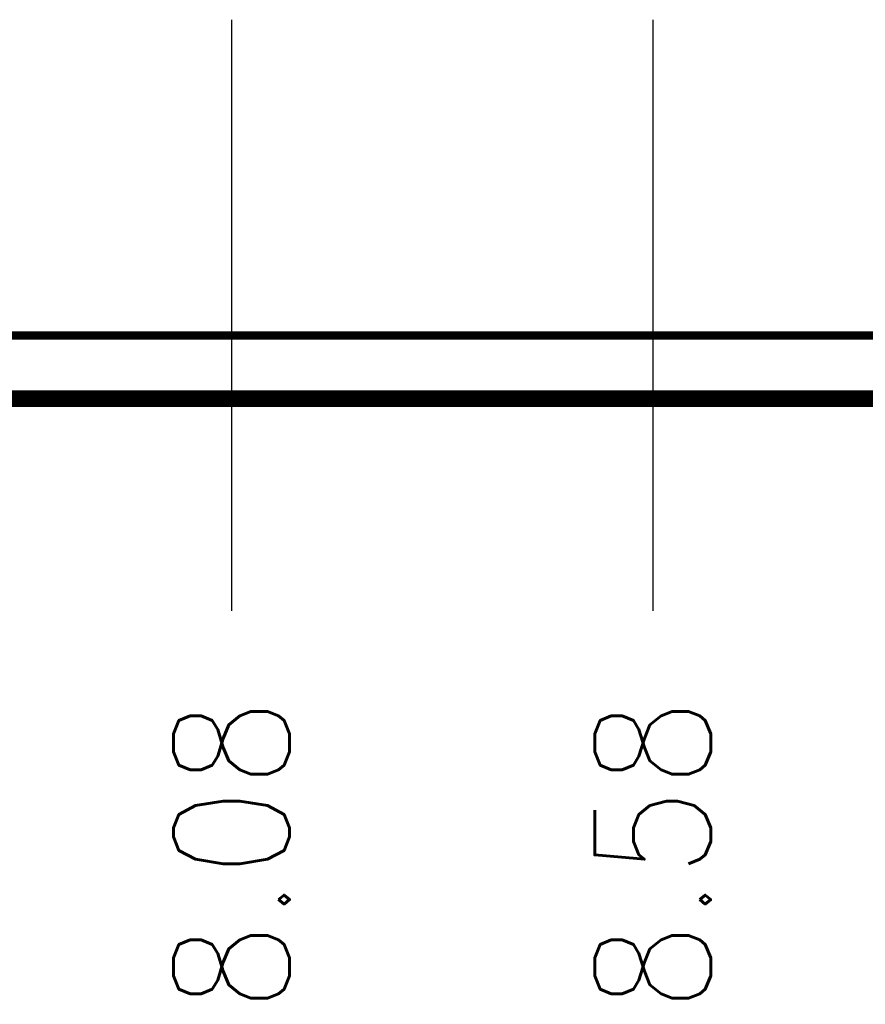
# Model space of a CAD drawing. Header units: millimetres. Extents: x 618 to 1482, y 17 to 575.
# Tile 24 of 96: x 1028 to 1053, y 145 to 174. Entities that reach past the tile are written whole.
import ezdxf

# ---------------------------------------------------------------- set-up
doc = ezdxf.new("R2010")
doc.units = ezdxf.units.MM
doc.layers.add('1', color=7, linetype='Continuous')
doc.styles.add('CONVERTER_11', font='txt.shx', dxfattribs={"width": 0.9})
doc.dimstyles.new('ME10_DIM_47', dxfattribs={"dimtxt": 3.5, "dimasz": 0.18, "dimexe": 2.03, "dimexo": 1.27, "dimgap": 2.54, "dimtad": 1, "dimlfac": 0.03937, "dimzin": 4, "dimdsep": 46, "dimtxsty": 'CONVERTER_11', "dimsah": 1, "dimcen": 0.09, "dimclrd": 140, "dimclre": 140, "dimclrt": 4, "dimadec": 0, "dimazin": 0, "dimtfac": 1, "dimtdec": 4, "dimtix": 1, "dimtofl": 0, "dimtmove": 0, "dimatfit": 0, "dimfxl": 1, "dimtolj": 1, "dimtzin": 0, "dimarcsym": 0})
doc.dimstyles.new('ME10_DIM_48', dxfattribs={"dimtxt": 3.5, "dimasz": 0.18, "dimexe": 2.03, "dimexo": 1.27, "dimgap": 2.54, "dimtad": 1, "dimlfac": 0.03937, "dimzin": 4, "dimdsep": 46, "dimtxsty": 'CONVERTER_11', "dimsah": 1, "dimcen": 0.09, "dimclrd": 140, "dimclre": 140, "dimclrt": 4, "dimadec": 0, "dimazin": 0, "dimtfac": 1, "dimtdec": 4, "dimtix": 1, "dimtofl": 0, "dimtmove": 0, "dimatfit": 0, "dimfxl": 1, "dimtolj": 1, "dimtzin": 0, "dimarcsym": 0})

# ---------------------------------------------------------------- blocks, each defined once
blk = doc.blocks.new('Chassis_Octoclock_Ettus__133', base_point=(828.296, 162.682))
at = {"color": 124, "linetype": 'Continuous', "const_width": 0.25}
blk.add_lwpolyline([(829.626, 164.832), (1264.854, 164.832)], dxfattribs=at)
at = {"color": 7, "linetype": 'Continuous', "const_width": 0.5}
blk.add_lwpolyline([(830.446, 162.932), (1264.034, 162.932)], dxfattribs=at)
blk = doc.blocks.new('Assy_Chassis_Octoclock_Ettus__134', base_point=(828.226, 162.682))
blk.add_blockref('Chassis_Octoclock_Ettus__133', (828.296, 162.682))
blk = doc.blocks.new('Assy_Octoclock_Ettus__201', base_point=(828.226, 162.682))
blk.add_blockref('Assy_Chassis_Octoclock_Ettus__134', (828.226, 162.682))
blk = doc.blocks.new('*D279')
at = {"layer": '1', "color": 140, "linetype": 'Continuous'}
blk.add_line((1046.595, 174.353), (1046.595, 156.533), dxfattribs=at)
at = {"layer": '1', "color": 4, "insert": (1048.345, 144.455), "char_height": 3.5, "attachment_point": 7, "rotation": 90, "line_spacing_factor": 0.60024, "style": 'CONVERTER_11'}
blk.add_mtext('8.58', dxfattribs=at)
blk = doc.blocks.new('*D280')
at = {"layer": '1', "color": 140, "linetype": 'Continuous'}
blk.add_line((1033.895, 174.353), (1033.895, 156.533), dxfattribs=at)
at = {"layer": '1', "color": 4, "insert": (1035.645, 144.455), "char_height": 3.5, "attachment_point": 7, "rotation": 90, "line_spacing_factor": 0.60024, "style": 'CONVERTER_11'}
blk.add_mtext('8.08', dxfattribs=at)
blk = doc.blocks.new('FRONT1__202', base_point=(1047.24, 184.91))
blk.add_blockref('Assy_Octoclock_Ettus__201', (828.226, 162.682))
at = {"layer": '1'}
for feature_location, dimstyle, picture, middle in [((1046.595, 175.623), 'ME10_DIM_47', '*D279', (1046.595, 149.224)), ((1033.895, 175.623), 'ME10_DIM_48', '*D280', (1033.895, 149.224))]:
    dim = blk.add_ordinate_dim(feature_location=feature_location, offset=(0, -19.091), dtype=1, origin=(828.546, 164.832), dimstyle=dimstyle, dxfattribs=at)
    dim.commit()
    dim.dimension.update_dxf_attribs({"geometry": picture, "text_midpoint": middle})

msp = doc.modelspace()

# ---------------------------------------------------------------- block references
msp.add_blockref('FRONT1__202', (1047.24, 184.91))

doc.saveas('drawing.dxf')
